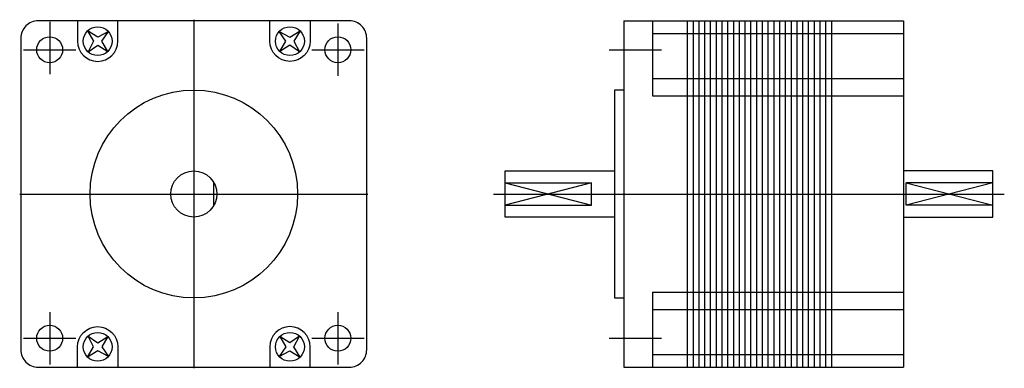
# Model space of a CAD drawing. Extents: x -30 to 141, y -30 to 30.
import ezdxf

# ---------------------------------------------------------------- set-up
doc = ezdxf.new("R2010")
doc.units = 0
doc.header["$LTSCALE"] = 2
doc.linetypes.add('CENTER', pattern=[0])
doc.layers.get('0').update_dxf_attribs({"linetype": 'CONTINUOUS'})
doc.layers.add('CENTER', color=1, linetype='CENTER')

msp = doc.modelspace()

# ---------------------------------------------------------------- linework, layer by layer
at = {"color": 0}
for p, q in [((74.6, 30), (74.6, -30)), ((74.6, 30), (123.1, 30)), ((79.6, 30), (79.6, 17)), ((85.6, 30), (85.6, -30)), ((86.6, 30), (86.6, -30)), ((87.6, 30), (87.6, -30)), ((88.6, 30), (88.6, -30)), ((89.6, 30), (89.6, -30)), ((90.6, 30), (90.6, -30)), ((91.6, 30), (91.6, -30)), ((92.6, 30), (92.6, -30)), ((93.6, 30), (93.6, -30)), ((94.6, 30), (94.6, -30)), ((95.6, 30), (95.6, -30)), ((96.6, 30), (96.6, -30)), ((97.6, 30), (97.6, -30)), ((98.6, 30), (98.6, -30)), ((99.6, 30), (99.6, -30)), ((100.6, 30), (100.6, -30)), ((101.6, 30), (101.6, -30)), ((102.6, 30), (102.6, -30)), ((103.6, 30), (103.6, -30)), ((104.6, 30), (104.6, -30)), ((105.6, 30), (105.6, -30)), ((106.6, 30), (106.6, -30)), ((107.6, 30), (107.6, -30)), ((108.6, 30), (108.6, -30)), ((109.6, 30), (109.6, -30)), ((110.6, 30), (110.6, -30)), ((123.1, 30), (123.1, -30)), ((79.6, 27.8), (123.1, 27.8)), ((79.6, 20), (123.1, 20)), ((79.6, 17), (123.1, 17)), ((3.5, -1.94), (3.5, 1.94)), ((54, 1.94), (69, 1.94)), ((54, 1.94), (69, -1.94)), ((69, 1.94), (54, -1.94)), ((69, -1.94), (69, 1.94)), ((123.6, 1.94), (138.6, -1.94)), ((138.6, 1.94), (123.6, -1.94)), ((123.6, -1.94), (123.6, 1.94)), ((138.6, 1.94), (123.6, 1.94)), ((54, -1.94), (69, -1.94)), ((138.6, -1.94), (123.6, -1.94)), ((79.6, -17), (123.1, -17)), ((79.6, -17), (79.6, -30)), ((79.6, -20), (123.1, -20)), ((79.6, -27.8), (123.1, -27.8)), ((74.6, -30), (123.1, -30))]:
    msp.add_line(p, q, dxfattribs=at)
msp.add_lwpolyline([(-30, 27), (-30, -27, 0.414214), (-27, -30), (27, -30, 0.414214), (30, -27), (30, 27, 0.414214), (27, 30), (-27, 30, 0.414214)], format="xyb", close=True, dxfattribs=at)
for points in [[(-20.18, 30), (-20.18, 26.48, 1), (-13.18, 26.48), (-13.18, 30)], [(20.18, 30), (20.18, 26.48, -1), (13.18, 26.48), (13.18, 30)], [(-20.18, -30), (-20.18, -26.48, -1), (-13.18, -26.48), (-13.18, -30)], [(20.18, -30), (20.18, -26.48, 1), (13.18, -26.48), (13.18, -30)]]:
    msp.add_lwpolyline(points, format="xyb", dxfattribs=at)
for points in [[(-14.82, 28.15), (-16.67, 27.18), (-18.45, 28.25), (-17.38, 26.47), (-18.35, 24.62), (-16.67, 25.77), (-14.91, 24.71), (-15.97, 26.47), (-14.82, 28.15)], [(14.82, 28.15), (16.67, 27.18), (18.45, 28.25), (17.38, 26.47), (18.35, 24.62), (16.67, 25.77), (14.91, 24.71), (15.97, 26.47), (14.82, 28.15)], [(74.6, 18), (73, 18), (73, -18), (74.6, -18)], [(73, -4), (54, -4), (54, 4), (73, 4)], [(123.1, -4), (138.6, -4), (138.6, 4), (123.1, 4)], [(-14.82, -28.15), (-16.67, -27.18), (-18.45, -28.25), (-17.38, -26.47), (-18.35, -24.62), (-16.67, -25.77), (-14.91, -24.71), (-15.97, -26.47), (-14.82, -28.15)], [(14.82, -28.15), (16.67, -27.18), (18.45, -28.25), (17.38, -26.47), (18.35, -24.62), (16.67, -25.77), (14.91, -24.71), (15.97, -26.47), (14.82, -28.15)]]:
    msp.add_lwpolyline(points, dxfattribs=at)
for centre, radius in [((-16.68, 26.48), 2.5), ((16.68, 26.48), 2.5), ((-25, 25), 2.25), ((25, 25), 2.25), ((0, 0), 18), ((0, 0), 4), ((-25, -25), 2.25), ((25, -25), 2.25), ((-16.68, -26.48), 2.5), ((16.68, -26.48), 2.5)]:
    msp.add_circle(centre, radius, dxfattribs=at)
at = {"layer": 'CENTER', "color": 0}
for p, q in [((-25, 29.85), (-25, 20.77)), ((0, 30.2), (0, -30.2)), ((25, 29.54), (25, 20.46)), ((-29.54, 25), (-20.46, 25)), ((20.46, 25), (29.54, 25)), ((72.03, 25), (81.11, 25)), ((-30.2, 0), (30.2, 0)), ((52, 0), (140.6, 0)), ((-25, -20.46), (-25, -29.54)), ((25, -20.46), (25, -29.54)), ((-29.54, -25), (-20.46, -25)), ((20.46, -25), (29.54, -25)), ((72.03, -25), (81.11, -25))]:
    msp.add_line(p, q, dxfattribs=at)

doc.saveas('drawing.dxf')
